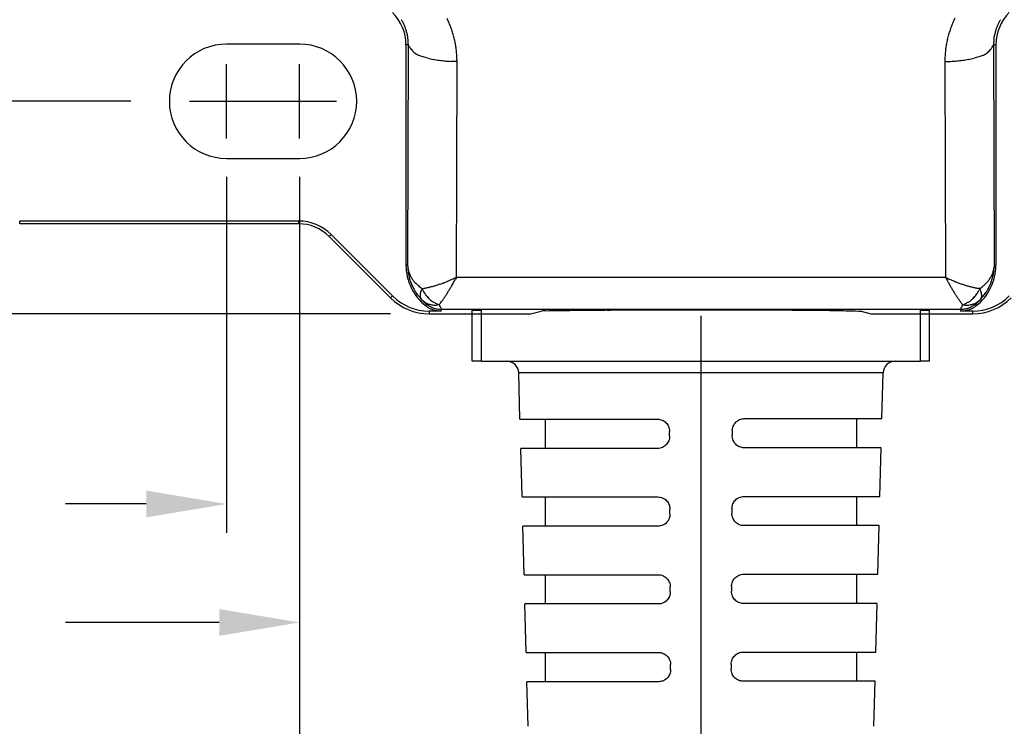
# Model space of a CAD drawing. Extents: x 85.3 to 97.4, y 23.1 to 30.4.
# Tile 4 of 11: x 87.6 to 89.2, y 24.5 to 25.6. Entities that reach past the tile are written whole.
import ezdxf

# ---------------------------------------------------------------- set-up
doc = ezdxf.new("R2010")
doc.units = 0
doc.header["$LTSCALE"] = 0.5
doc.header["$MEASUREMENT"] = 0
doc.layers.get('DEFPOINTS').update_dxf_attribs({"linetype": 'CONTINUOUS'})
doc.layers.add('BODY', color=1, linetype='CONTINUOUS')
doc.layers.add('DIM', color=254, linetype='CONTINUOUS')
doc.styles.get("Standard").update_dxf_attribs({"font": 'ROMANS.SHX'})
doc.dimstyles.new('TURCK-CATALOG01', dxfattribs={"dimtxt": 0.1, "dimasz": 0.13, "dimexe": 0.046875, "dimexo": 0.0625, "dimgap": 0.0625, "dimtad": 0, "dimtih": 1, "dimtoh": 1, "dimdec": 3, "dimzin": 4, "dimdsep": 46, "dimtxsty": 'STANDARD', "dimcen": 0.09, "dimadec": 0, "dimazin": 0, "dimtfac": 1, "dimtdec": 3, "dimtofl": 0, "dimtmove": 0, "dimatfit": 1, "dimfxl": 1, "dimtolj": 1, "dimtzin": 4, "dimarcsym": 0})

# ---------------------------------------------------------------- blocks, each defined once
blk = doc.blocks.new('*D2')
at = {"layer": 'DEFPOINTS', "color": 0}
for p in [(88.3892, 29.9961), (85.7265, 25.135), (88.271, 25.135)]:
    blk.add_point(p, dxfattribs=at)
at = {"layer": 'DIM', "color": 0, "lineweight": -2}
for p, q in [((88.3267, 29.9961), (85.6796, 29.9961)), ((85.7265, 29.8661), (85.7265, 27.8922)), ((85.7265, 25.265), (85.7265, 27.6148)), ((88.2085, 25.135), (85.6796, 25.135))]:
    blk.add_line(p, q, dxfattribs=at)
at = {"layer": 'DIM', "color": 0}
for points in [[(85.7048, 29.8661), (85.7482, 29.8661), (85.7265, 29.9961)], [(85.7048, 25.265), (85.7482, 25.265), (85.7265, 25.135)]]:
    blk.add_solid(points, dxfattribs=at)
at = {"layer": 'DIM', "color": 0, "insert": (85.7265, 27.7535), "char_height": 0.1, "attachment_point": 5}
blk.add_mtext('\\A1;4.861 [123.5]', dxfattribs=at)
blk = doc.blocks.new('*D3')
at = {"layer": 'DEFPOINTS', "color": 0}
for p in [(88.6509, 29.6916), (86.3834, 25.479), (87.8506, 25.479)]:
    blk.add_point(p, dxfattribs=at)
at = {"layer": 'DIM', "color": 0, "lineweight": -2}
for p, q in [((88.5884, 29.6916), (86.3365, 29.6916)), ((86.3834, 29.5616), (86.3834, 27.4781)), ((86.3834, 25.609), (86.3834, 27.2007)), ((87.7881, 25.479), (86.3365, 25.479))]:
    blk.add_line(p, q, dxfattribs=at)
at = {"layer": 'DIM', "color": 0}
for points in [[(86.3618, 29.5616), (86.4051, 29.5616), (86.3834, 29.6916)], [(86.3618, 25.609), (86.4051, 25.609), (86.3834, 25.479)]]:
    blk.add_solid(points, dxfattribs=at)
at = {"layer": 'DIM', "color": 0, "insert": (86.3834, 27.3394), "char_height": 0.1, "attachment_point": 5}
blk.add_mtext('\\A1;4.213 [107.0]', dxfattribs=at)
blk = doc.blocks.new('*D6')
at = {"layer": 'DEFPOINTS', "color": 0}
for p in [(87.9432, 25.419), (89.4786, 25.419), (89.4786, 24.8272)]:
    blk.add_point(p, dxfattribs=at)
at = {"layer": 'DIM', "color": 0, "lineweight": -2}
for p, q in [((87.9432, 25.3565), (87.9432, 24.7803)), ((89.4786, 25.3565), (89.4786, 24.7803)), ((87.8132, 24.8272), (87.6825, 24.8272)), ((89.6086, 24.8272), (89.7386, 24.8272))]:
    blk.add_line(p, q, dxfattribs=at)
at = {"layer": 'DIM', "color": 0}
for points in [[(87.8132, 24.8489), (87.8132, 24.8055), (87.9432, 24.8272)], [(89.6086, 24.8489), (89.6086, 24.8055), (89.4786, 24.8272)]]:
    blk.add_solid(points, dxfattribs=at)
at = {"layer": 'DIM', "color": 0, "insert": (87.1486, 24.8272), "char_height": 0.1, "attachment_point": 5}
blk.add_mtext('\\A1;1.535 [39.0]', dxfattribs=at)
blk = doc.blocks.new('*D7')
at = {"layer": 'DEFPOINTS', "color": 0}
for p in [(88.0613, 25.419), (89.3605, 25.419), (88.0613, 24.6354)]:
    blk.add_point(p, dxfattribs=at)
at = {"layer": 'DIM', "color": 0, "lineweight": -2}
for p, q in [((88.0613, 25.3565), (88.0613, 24.5885)), ((89.3605, 25.3565), (89.3605, 24.5885)), ((87.9313, 24.6354), (87.6825, 24.6354)), ((89.4905, 24.6354), (89.6205, 24.6354))]:
    blk.add_line(p, q, dxfattribs=at)
at = {"layer": 'DIM', "color": 0}
for points in [[(87.9313, 24.6571), (87.9313, 24.6137), (88.0613, 24.6354)], [(89.4905, 24.6571), (89.4905, 24.6137), (89.3605, 24.6354)]]:
    blk.add_solid(points, dxfattribs=at)
at = {"layer": 'DIM', "color": 0, "insert": (87.1486, 24.6354), "char_height": 0.1, "attachment_point": 5}
blk.add_mtext('\\A1;1.299 [33.0]', dxfattribs=at)
blk = doc.blocks.new('*D8')
at = {"layer": 'DEFPOINTS', "color": 0}
for p in [(88.0613, 25.389), (88.7109, 25.194), (88.7109, 24.3702)]:
    blk.add_point(p, dxfattribs=at)
at = {"layer": 'DIM', "color": 0, "lineweight": -2}
for p, q in [((88.0613, 25.3265), (88.0613, 24.3233)), ((88.7109, 25.1315), (88.7109, 24.3233)), ((87.9313, 24.3702), (87.6816, 24.3702)), ((88.8409, 24.3702), (88.9709, 24.3702))]:
    blk.add_line(p, q, dxfattribs=at)
at = {"layer": 'DIM', "color": 0}
for points in [[(87.9313, 24.3919), (87.9313, 24.3485), (88.0613, 24.3702)], [(88.8409, 24.3919), (88.8409, 24.3485), (88.7109, 24.3702)]]:
    blk.add_solid(points, dxfattribs=at)
at = {"layer": 'DIM', "color": 0, "insert": (87.1906, 24.3702), "char_height": 0.1, "attachment_point": 5}
blk.add_mtext('\\A1;.650 [16.5]', dxfattribs=at)

msp = doc.modelspace()

# ---------------------------------------------------------------- linework, layer by layer
at = {"layer": 'BODY'}
for p, q in [((88.0613, 25.5715), (87.9432, 25.5715)), ((88.2336, 25.5704), (88.2336, 25.2138)), ((88.2374, 25.5704), (88.2336, 25.5704)), ((88.2374, 25.5704), (88.2363, 25.2138)), ((89.1843, 25.5704), (89.1854, 25.2138)), ((89.1843, 25.5704), (89.1881, 25.5704)), ((89.1881, 25.5704), (89.1881, 25.2138)), ((88.3162, 25.5434), (88.3066, 25.5436)), ((88.3151, 25.194), (88.3162, 25.5434)), ((88.3162, 25.5434), (88.3161, 25.5474)), ((89.1056, 25.5434), (89.1151, 25.5436)), ((89.1056, 25.5434), (89.1067, 25.194)), ((87.9432, 25.3864), (88.0613, 25.3864)), ((88.0601, 25.2852), (87.6085, 25.2852)), ((87.6085, 25.2807), (87.6085, 25.2852)), ((88.0601, 25.2807), (87.6085, 25.2807)), ((88.0601, 25.2807), (88.0601, 25.2852)), ((88.1093, 25.2604), (88.1124, 25.2635)), ((88.2088, 25.1608), (88.1093, 25.2604)), ((88.212, 25.164), (88.1124, 25.2635)), ((88.2363, 25.2138), (88.2336, 25.2138)), ((88.2363, 25.2138), (88.2364, 25.2112)), ((88.2363, 25.2138), (88.2364, 25.2101)), ((89.1854, 25.2138), (89.1853, 25.2112)), ((89.1854, 25.2138), (89.1853, 25.2101)), ((89.1854, 25.2138), (89.1881, 25.2138)), ((88.3151, 25.194), (88.3136, 25.1913)), ((89.1067, 25.194), (88.3151, 25.194)), ((88.2594, 25.1758), (88.2619, 25.1762)), ((88.2594, 25.1758), (88.2609, 25.1729)), ((89.1623, 25.1758), (89.1599, 25.1762)), ((89.1623, 25.1758), (89.1609, 25.1729)), ((88.2088, 25.1608), (88.212, 25.164)), ((88.2587, 25.1582), (88.258, 25.1591)), ((88.2587, 25.1582), (88.2594, 25.1574)), ((89.1631, 25.1582), (89.1623, 25.1574)), ((89.1631, 25.1582), (89.1638, 25.1591)), ((88.266, 25.1478), (88.2677, 25.1465)), ((88.2662, 25.151), (88.2662, 25.1508)), ((88.2662, 25.151), (88.268, 25.1497)), ((88.2872, 25.1497), (88.2845, 25.1493)), ((88.2872, 25.1497), (88.2876, 25.1488)), ((89.1307, 25.1422), (88.291, 25.1422)), ((88.291, 25.1422), (88.291, 25.142)), ((89.1307, 25.1422), (89.1307, 25.1423)), ((89.1345, 25.1497), (89.1333, 25.1512)), ((89.1345, 25.1497), (89.1372, 25.1493)), ((89.1555, 25.151), (89.1538, 25.1497)), ((89.1558, 25.1478), (89.1541, 25.1465)), ((89.1555, 25.151), (89.1555, 25.1508)), ((88.271, 25.1395), (88.271, 25.135)), ((88.2901, 25.1395), (88.271, 25.1395)), ((88.271, 25.135), (88.4353, 25.135)), ((88.3408, 25.141), (88.3556, 25.141)), ((88.3408, 25.0583), (88.3408, 25.141)), ((88.3556, 25.0583), (88.3556, 25.141)), ((88.4353, 25.135), (88.4501, 25.1388)), ((88.4501, 25.1388), (88.4528, 25.1391)), ((88.9716, 25.1388), (88.9865, 25.135)), ((88.9865, 25.135), (89.1507, 25.135)), ((89.0661, 25.141), (89.081, 25.141)), ((89.0661, 25.0583), (89.0661, 25.141)), ((89.081, 25.0583), (89.081, 25.141)), ((89.1317, 25.1395), (89.1316, 25.1397)), ((89.1507, 25.1395), (89.1317, 25.1395)), ((89.1507, 25.135), (89.1507, 25.1395)), ((88.3556, 25.0583), (88.3408, 25.0583)), ((88.3556, 25.0583), (89.0661, 25.0583)), ((89.081, 25.0583), (89.0661, 25.0583)), ((89.0056, 25.0392), (88.4161, 25.0392)), ((88.4181, 24.9644), (88.4161, 25.0392)), ((89.0037, 24.9653), (89.0056, 25.0392)), ((88.4181, 24.9644), (88.6407, 24.9644)), ((88.4589, 24.9644), (88.4589, 24.9171)), ((88.781, 24.9653), (89.0037, 24.9653)), ((88.9628, 24.9653), (88.9628, 24.9181)), ((88.6602, 24.9368), (88.6601, 24.9447)), ((88.7616, 24.9456), (88.7616, 24.9378)), ((88.641, 24.9171), (88.4193, 24.9171)), ((88.4214, 24.8385), (88.4193, 24.9171)), ((89.0025, 24.9181), (88.7808, 24.9181)), ((89.0004, 24.8394), (89.0025, 24.9181)), ((88.7804, 24.8394), (89.0004, 24.8394)), ((88.9628, 24.8394), (88.9628, 24.7921)), ((88.4214, 24.8385), (88.6413, 24.8385)), ((88.4589, 24.8385), (88.4589, 24.7913)), ((88.6607, 24.8109), (88.6607, 24.8188)), ((88.7611, 24.8197), (88.761, 24.8118)), ((88.9992, 24.7921), (88.7802, 24.7921)), ((88.9971, 24.7134), (88.9992, 24.7921)), ((88.6416, 24.7913), (88.4226, 24.7913)), ((88.4247, 24.7127), (88.4226, 24.7913)), ((88.4247, 24.7127), (88.6419, 24.7127)), ((88.4589, 24.7127), (88.4589, 24.6654)), ((88.7799, 24.7134), (88.9971, 24.7134)), ((88.9628, 24.7134), (88.9628, 24.6662)), ((88.6613, 24.6851), (88.6613, 24.693)), ((88.7605, 24.6937), (88.7605, 24.6859)), ((88.6422, 24.6654), (88.4259, 24.6654)), ((88.4279, 24.5868), (88.4259, 24.6654)), ((88.9959, 24.6662), (88.7796, 24.6662)), ((88.9938, 24.5875), (88.9959, 24.6662)), ((88.4279, 24.5868), (88.6424, 24.5868)), ((88.4589, 24.5868), (88.4589, 24.5395)), ((88.7793, 24.5875), (88.9938, 24.5875)), ((88.9628, 24.5875), (88.9628, 24.5403)), ((88.6619, 24.5592), (88.6618, 24.5671)), ((88.7599, 24.5678), (88.7599, 24.5599)), ((88.6427, 24.5395), (88.4292, 24.5395)), ((88.4311, 24.4673), (88.4292, 24.5395)), ((88.9926, 24.5403), (88.779, 24.5403)), ((88.9907, 24.4673), (88.9926, 24.5403))]:
    msp.add_line(p, q, dxfattribs=at)
for centre, radius, start, end in [((88.1597, 25.5704), 0.0739, 0.0001, 45.0001), ((89.2621, 25.5704), 0.0739, 135, 180), ((88.1594, 25.5707), 0.0781, 29.1658, 31.1488), ((88.1592, 25.5705), 0.0784, 27.2356, 29.2079), ((88.1587, 25.5704), 0.0788, 25.2322, 27.1898), ((88.1579, 25.5431), 0.1585, 24.7995, 26.26), ((88.1619, 25.5447), 0.1542, 23.3882, 24.8936), ((88.1596, 25.5439), 0.1566, 21.871, 23.3494), ((89.2626, 25.5437), 0.1571, 156.6659, 158.1391), ((89.263, 25.5434), 0.1575, 155.1546, 156.6252), ((89.2632, 25.5434), 0.1578, 153.7073, 155.177), ((89.263, 25.5704), 0.0788, 152.8103, 154.7678), ((89.2626, 25.5705), 0.0784, 150.7921, 152.7644), ((89.2624, 25.5707), 0.0781, 148.8512, 150.8341), ((88.1593, 25.5707), 0.0782, 23.261, 25.2335), ((88.1607, 25.5713), 0.0767, 21.1979, 23.2084), ((88.1592, 25.5706), 0.0783, 19.3543, 21.3128), ((88.1549, 25.5691), 0.0828, 17.4841, 19.3213), ((88.1609, 25.5714), 0.0764, 15.2044, 17.2236), ((88.1709, 25.5742), 0.066, 12.7396, 15.1281), ((88.1562, 25.5695), 0.0814, 11.8263, 13.6449), ((88.1587, 25.5435), 0.1575, 20.4063, 21.8728), ((88.1595, 25.5439), 0.1567, 18.8964, 20.3694), ((88.1597, 25.5439), 0.1565, 17.4474, 18.9211), ((88.159, 25.5438), 0.1572, 15.9394, 17.4054), ((89.2591, 25.545), 0.1533, 162.607, 164.1125), ((89.2616, 25.5441), 0.156, 161.0859, 162.565), ((89.2629, 25.5436), 0.1574, 159.6213, 161.0873), ((89.2625, 25.5437), 0.157, 158.114, 159.5857), ((89.2656, 25.5695), 0.0814, 166.3508, 168.1694), ((89.2508, 25.5742), 0.066, 164.8719, 167.2604), ((89.2608, 25.5714), 0.0764, 162.7764, 164.7956), ((89.2668, 25.5691), 0.0828, 160.6787, 162.5159), ((89.2625, 25.5706), 0.0783, 158.6872, 160.6457), ((89.2611, 25.5713), 0.0767, 156.7955, 158.8059), ((89.2624, 25.5707), 0.0782, 154.7627, 156.7352), ((88.0308, 25.5428), 0.2097, 11.309, 11.9482), ((88.1696, 25.5734), 0.0676, 6.4439, 8.9801), ((88.1769, 25.574), 0.0603, 2.2263, 6.5974), ((88.0763, 25.5652), 0.1612, 1.8314, 3.9741), ((88.1587, 25.5437), 0.1575, 14.4969, 15.9587), ((88.1586, 25.5437), 0.1576, 12.9943, 14.4541), ((88.1585, 25.5437), 0.1577, 11.5561, 13.0143), ((88.1584, 25.5438), 0.1578, 10.0605, 11.5168), ((89.2394, 25.5489), 0.1333, 168.6092, 170.3868), ((89.2605, 25.5445), 0.1548, 167.0552, 168.5515), ((89.2729, 25.5411), 0.1677, 165.4938, 166.8553), ((89.2628, 25.5436), 0.1573, 164.0148, 165.476), ((89.3455, 25.5652), 0.1612, 176.0259, 178.1685), ((89.2449, 25.574), 0.0603, 173.4003, 177.7711), ((89.2521, 25.5734), 0.0676, 171.02, 173.556), ((89.391, 25.5428), 0.2097, 168.0565, 168.6957), ((87.9432, 25.479), 0.0925, 90, 270), ((88.0613, 25.479), 0.0925, 270, 90), ((88.2703, 25.5862), 0.0365, 205.6623, 219.7268), ((88.2659, 25.5804), 0.0294, 216.6164, 231.8792), ((88.285, 25.6157), 0.0694, 237.4393, 243.2096), ((88.1584, 25.5437), 0.1578, 8.6286, 10.0842), ((88.1585, 25.5438), 0.1577, 7.1328, 8.5883), ((88.1586, 25.5438), 0.1576, 5.7015, 7.1575), ((88.1588, 25.5439), 0.1573, 4.2049, 5.6626), ((89.2272, 25.5488), 0.1213, 174.9705, 178.2419), ((89.2418, 25.5478), 0.1359, 173.1917, 175.0889), ((89.5315, 25.5), 0.4295, 170.9734, 171.442), ((89.27, 25.5418), 0.1646, 169.7086, 171.0602), ((89.1367, 25.6157), 0.0694, 296.7904, 302.5607), ((89.1559, 25.5804), 0.0294, 308.1208, 323.3836), ((89.1515, 25.5862), 0.0365, 320.2742, 334.3388), ((88.325, 25.749), 0.2078, 249.9503, 251.9761), ((88.3027, 25.6826), 0.1377, 252.2431, 255.7591), ((88.3069, 25.6903), 0.1463, 254.9144, 258.5344), ((88.3169, 25.7533), 0.21, 259.2816, 261.9137), ((88.3175, 25.7724), 0.229, 262.4306, 264.8691), ((88.3154, 25.7466), 0.2032, 264.8028, 267.5141), ((88.1591, 25.5438), 0.1571, 2.7702, 4.2295), ((88.1589, 25.5439), 0.1573, 1.2765, 2.7338), ((89.43, 25.5352), 0.3246, 176.9363, 178.5383), ((89.1063, 25.7466), 0.2032, 272.4859, 275.1972), ((89.1042, 25.7724), 0.229, 275.1308, 277.5693), ((89.1049, 25.7533), 0.21, 278.0863, 280.7184), ((89.1148, 25.6903), 0.1463, 281.4659, 285.0859), ((89.119, 25.6826), 0.1377, 284.2409, 287.7569), ((89.0967, 25.749), 0.2078, 288.0234, 290.0492), ((88.0601, 25.2112), 0.0739, 45.0001, 90.0001), ((88.0601, 25.2112), 0.0695, 45, 90), ((88.3172, 25.2138), 0.0836, 179.9999, 232.1887), ((88.2733, 25.2141), 0.037, 184.5039, 188.4601), ((88.317, 25.214), 0.0807, 182.7864, 185.4293), ((88.2743, 25.2143), 0.038, 188.5029, 192.3909), ((88.3182, 25.2142), 0.0819, 185.4807, 188.0928), ((88.275, 25.2144), 0.0387, 192.3399, 196.2022), ((89.1046, 25.2138), 0.0836, 307.8113, 0.0001), ((89.1467, 25.2144), 0.0387, 343.7978, 347.6602), ((89.1475, 25.2143), 0.038, 347.6091, 351.4972), ((89.1035, 25.2142), 0.0819, 351.9072, 354.5193), ((89.1484, 25.2141), 0.037, 351.5399, 355.4962), ((89.1047, 25.214), 0.0807, 354.5707, 357.2136), ((88.3182, 25.2142), 0.0819, 188.0923, 190.7167), ((88.3164, 25.214), 0.0801, 190.8087, 193.5033), ((88.2752, 25.2145), 0.0389, 196.2632, 200.1652), ((88.3185, 25.2142), 0.0822, 193.3376, 195.9626), ((88.2775, 25.2151), 0.0413, 199.8473, 203.5679), ((88.324, 25.2159), 0.0879, 196.0114, 198.4615), ((88.2816, 25.2169), 0.0458, 203.5491, 206.9422), ((88.2797, 25.2163), 0.0438, 207.376, 211.054), ((88.2758, 25.214), 0.0393, 211.0901, 215.396), ((88.287, 25.22), 0.0519, 213.6431, 216.7536), ((88.2172, 25.393), 0.2216, 292.869, 294.3017), ((88.0619, 25.7519), 0.6127, 293.7261, 294.4085), ((87.8376, 25.4489), 0.5413, 331.2575, 331.583), ((90.0309, 25.6946), 1.0511, 208.4422, 208.8217), ((89.3597, 25.7516), 0.6123, 245.59, 246.2728), ((89.2045, 25.3929), 0.2215, 245.6963, 247.1298), ((89.1348, 25.22), 0.0519, 323.2464, 326.3569), ((89.1459, 25.214), 0.0393, 324.604, 328.9099), ((89.142, 25.2163), 0.0438, 328.9495, 332.6276), ((89.1401, 25.2169), 0.0458, 333.0578, 336.4509), ((89.0978, 25.2159), 0.0879, 341.5385, 343.9887), ((89.1443, 25.2151), 0.0413, 336.4282, 340.1488), ((89.1033, 25.2142), 0.0822, 344.0373, 346.6624), ((89.1466, 25.2145), 0.0389, 339.8388, 343.7409), ((89.1053, 25.214), 0.0801, 346.4966, 349.1913), ((89.1036, 25.2142), 0.0819, 349.2833, 351.9078), ((88.3167, 25.2141), 0.0805, 198.8702, 201.6002), ((88.3053, 25.2097), 0.0683, 201.7411, 205.0519), ((88.3219, 25.2153), 0.0856, 203.7314, 206.2215), ((88.4726, 25.2888), 0.2533, 206.0692, 206.8342), ((88.3726, 25.2831), 0.1582, 216.5108, 217.4471), ((88.3066, 25.2095), 0.0695, 210.3126, 213.9251), ((88.2816, 25.2174), 0.0462, 221.3476, 225.6762), ((88.2819, 25.2169), 0.046, 225.0545, 232.0758), ((88.3439, 25.285), 0.138, 229.1513, 232.2865), ((88.3217, 25.1507), 0.0672, 157.9862, 161.7525), ((88.2467, 25.2745), 0.0995, 278.7987, 280.2563), ((88.2455, 25.2812), 0.1062, 280.2198, 281.6229), ((88.2437, 25.2914), 0.1166, 281.4981, 282.8078), ((88.2406, 25.3055), 0.1311, 282.7332, 283.9254), ((88.2375, 25.3193), 0.1452, 283.8177, 284.9155), ((88.2339, 25.3333), 0.1597, 284.8691, 285.8861), ((88.2305, 25.3459), 0.1727, 285.8152, 286.7725), ((88.2271, 25.3577), 0.185, 286.7385, 287.6478), ((88.2218, 25.3754), 0.2035, 287.5507, 288.3846), ((88.2133, 25.4014), 0.2308, 288.3573, 289.0968), ((88.2146, 25.3968), 0.2261, 289.1643, 289.9408), ((88.2216, 25.3775), 0.2055, 289.9403, 290.8248), ((88.2029, 25.431), 0.2622, 290.4854, 291.1408), ((88.0589, 25.805), 0.663, 291.0939, 291.3296), ((88.2126, 25.403), 0.2326, 292.0867, 292.9627), ((87.9602, 25.3797), 0.4004, 328.9789, 329.382), ((87.9354, 25.3942), 0.4292, 329.401, 329.7833), ((87.9162, 25.4052), 0.4513, 329.8046, 330.1743), ((87.8951, 25.4172), 0.4756, 330.1878, 330.5439), ((87.8711, 25.4305), 0.5031, 330.5624, 330.904), ((87.8521, 25.441), 0.5247, 330.914, 331.2458), ((89.4354, 25.3645), 0.3702, 208.4879, 209.3023), ((89.4392, 25.3662), 0.3744, 209.2413, 209.7526), ((90.0175, 25.7057), 1.045, 210.1797, 210.3184), ((89.4672, 25.3836), 0.4073, 210.2854, 210.6746), ((89.3858, 25.334), 0.312, 210.4698, 211.0049), ((89.2091, 25.4029), 0.2325, 247.0359, 247.9122), ((89.3629, 25.8051), 0.663, 248.6704, 248.9061), ((89.2188, 25.4309), 0.2621, 248.8591, 249.5146), ((89.2001, 25.3774), 0.2055, 249.1739, 250.0585), ((89.2071, 25.3968), 0.2261, 250.0592, 250.8357), ((89.2084, 25.4014), 0.2308, 250.9032, 251.6427), ((89.1999, 25.3754), 0.2035, 251.6166, 252.4504), ((89.1946, 25.3577), 0.185, 252.3522, 253.2615), ((89.1912, 25.3459), 0.1727, 253.2264, 254.1837), ((89.1879, 25.3334), 0.1597, 254.115, 255.1319), ((89.1842, 25.3193), 0.1452, 255.0845, 256.1823), ((89.1811, 25.3055), 0.1311, 256.0737, 257.2658), ((89.1781, 25.2914), 0.1166, 257.1931, 258.5028), ((89.1762, 25.2812), 0.1062, 258.3763, 259.7793), ((89.1751, 25.2745), 0.0995, 259.7437, 261.2013), ((89.0779, 25.285), 0.138, 307.7135, 310.8487), ((89.1, 25.1507), 0.0672, 18.2474, 22.0138), ((89.1399, 25.2169), 0.046, 307.9242, 314.9456), ((89.1401, 25.2174), 0.0462, 314.3238, 318.6525), ((89.1152, 25.2095), 0.0696, 326.0727, 329.6853), ((89.0492, 25.2831), 0.1582, 322.5495, 323.4857), ((88.9492, 25.2887), 0.2533, 333.1688, 333.9338), ((89.0999, 25.2153), 0.0856, 333.7785, 336.2687), ((89.1164, 25.2097), 0.0683, 334.9481, 338.2589), ((89.105, 25.2141), 0.0805, 338.3998, 341.1298), ((88.271, 25.2231), 0.088, 225, 270), ((88.271, 25.2231), 0.0836, 225, 270), ((88.3004, 25.205), 0.0619, 213.6827, 220.0176), ((88.3886, 25.2691), 0.1708, 217.4492, 220.4812), ((88.2929, 25.1647), 0.0364, 176.8751, 179.0061), ((88.2704, 25.165), 0.0139, 178.3395, 184.223), ((88.2661, 25.1641), 0.00954, 180.7586, 189.4408), ((88.2726, 25.1645), 0.0162, 165.3173, 172.15), ((88.2659, 25.1639), 0.00936, 188.9144, 196.951), ((88.2766, 25.1641), 0.0202, 157.8208, 167.013), ((88.2652, 25.1638), 0.00863, 197.2428, 205.2958), ((88.2639, 25.1631), 0.00716, 204.6771, 213.9685), ((88.2962, 25.202), 0.0577, 229.3916, 234.9157), ((88.3054, 25.1963), 0.0503, 207.714, 211.5348), ((88.3113, 25.1997), 0.0571, 211.4265, 214.8414), ((88.3091, 25.1988), 0.0548, 215.3208, 218.9528), ((88.3016, 25.193), 0.0453, 219.2945, 223.7637), ((88.308, 25.1973), 0.0529, 222.236, 225.8559), ((88.3494, 25.2395), 0.112, 225.7094, 227.2648), ((88.1587, 25.2535), 0.1652, 323.935, 324.8176), ((87.655, 25.5919), 0.772, 325.8262, 325.9846), ((88.0857, 25.3014), 0.2524, 325.9676, 326.5111), ((88.1128, 25.2846), 0.2206, 326.2531, 326.9252), ((88.0508, 25.3246), 0.2945, 326.9998, 327.5074), ((88.0007, 25.3556), 0.3534, 327.6231, 328.0506), ((88.0017, 25.3548), 0.3521, 328.0792, 328.5196), ((87.9894, 25.3624), 0.3665, 328.5124, 328.945), ((89.4045, 25.3452), 0.3338, 210.9951, 211.4736), ((89.4027, 25.3443), 0.3318, 211.5069, 211.9706), ((89.3628, 25.3193), 0.2847, 211.9473, 212.4799), ((89.3345, 25.3008), 0.2509, 212.4003, 212.994), ((89.3141, 25.2874), 0.2265, 212.9619, 213.6014), ((89.2936, 25.2736), 0.2018, 213.5403, 214.2374), ((89.2726, 25.2591), 0.1763, 214.182, 214.9552), ((89.253, 25.2451), 0.1521, 214.8628, 215.7293), ((89.0723, 25.2395), 0.112, 312.7326, 314.2881), ((89.1137, 25.1973), 0.0529, 314.1441, 317.764), ((89.1507, 25.2231), 0.0836, 270, 315), ((89.1507, 25.2231), 0.088, 270, 315), ((89.1202, 25.193), 0.0453, 316.2387, 320.7079), ((89.1126, 25.1988), 0.0548, 321.0472, 324.6792), ((89.1105, 25.1997), 0.0571, 325.1586, 328.5736), ((89.1256, 25.202), 0.0577, 305.0842, 310.6084), ((89.1163, 25.1963), 0.0503, 328.4652, 332.2861), ((89.0332, 25.2691), 0.1708, 319.5187, 322.5508), ((89.1451, 25.1641), 0.0202, 12.9869, 22.1793), ((89.1578, 25.1631), 0.00716, 326.0315, 335.3229), ((89.1565, 25.1638), 0.00863, 334.7041, 342.7573), ((89.1491, 25.1645), 0.0162, 7.8499, 14.6828), ((89.1558, 25.1639), 0.00936, 343.0489, 351.0856), ((89.1557, 25.1641), 0.00954, 350.5591, 359.2415), ((89.1289, 25.1647), 0.0364, 0.9938, 3.1249), ((89.1513, 25.165), 0.0139, 355.7769, 1.6605), ((89.1213, 25.205), 0.0619, 319.9824, 326.3174), ((88.336, 25.231), 0.1062, 223.8871, 224.4677), ((88.3216, 25.2171), 0.0862, 224.558, 225.2398), ((88.3167, 25.212), 0.0791, 225.2045, 225.9096), ((88.3202, 25.2155), 0.0841, 225.848, 226.4711), ((88.3203, 25.2156), 0.0842, 226.4352, 227.017), ((88.319, 25.2141), 0.0822, 227.0004, 227.5501), ((88.2775, 25.1725), 0.0229, 230.7378, 241.4244), ((88.3168, 25.2117), 0.079, 227.5012, 228.0268), ((88.318, 25.2129), 0.0807, 227.9867, 228.4514), ((88.3144, 25.2088), 0.0752, 228.4456, 228.8836), ((88.3065, 25.1997), 0.0632, 228.8538, 229.2941), ((88.316, 25.2101), 0.0773, 228.9864, 229.306), ((88.1908, 25.0659), 0.1137, 48.649, 48.8538), ((88.2322, 25.113), 0.051, 48.206, 48.631), ((87.2668, 25.2312), 1.0026, 355.2841, 355.2942), ((87.9275, 25.1769), 0.3397, 355.2172, 355.2555), ((87.9586, 25.1743), 0.3085, 355.153, 355.2179), ((87.4444, 25.2176), 0.8245, 355.1447, 355.1765), ((87.9002, 25.1791), 0.3671, 355.4541, 355.486), ((87.8888, 25.1803), 0.3786, 355.3775, 355.4083), ((87.8632, 25.182), 0.4043, 355.4029, 355.4315), ((87.8912, 25.1798), 0.3761, 355.3578, 355.389), ((87.9398, 25.1761), 0.3274, 355.2896, 355.3263), ((87.8635, 25.1819), 0.4039, 355.332, 355.3599), ((87.8944, 25.1797), 0.3729, 355.5222, 355.5537), ((87.895, 25.1795), 0.3723, 355.5137, 355.5451), ((87.8972, 25.1795), 0.3701, 355.4586, 355.4903), ((88.2796, 25.1763), 0.0272, 241.3893, 247.3833), ((88.2895, 25.178), 0.0383, 235.2132, 238.4193), ((88.2904, 25.1807), 0.0383, 234.0478, 237.3628), ((88.2915, 25.2235), 0.0757, 252.8394, 254.5934), ((88.2916, 25.1813), 0.0423, 238.3836, 241.297), ((88.2926, 25.184), 0.0422, 237.3277, 240.3387), ((88.2902, 25.1793), 0.0398, 241.716, 244.8729), ((88.2806, 25.1834), 0.0341, 254.4023, 258.6921), ((88.2911, 25.182), 0.0398, 240.7712, 244.031), ((88.2875, 25.1739), 0.0338, 245.0584, 248.8652), ((88.2993, 25.1901), 0.0419, 231.8019, 236.7999), ((88.2884, 25.1767), 0.0338, 244.2227, 248.1555), ((88.2806, 25.1785), 0.0293, 256.8435, 262.1445), ((88.2912, 25.1805), 0.0412, 247.4572, 250.4043), ((88.2921, 25.1831), 0.0412, 246.705, 249.7534), ((88.2945, 25.1831), 0.0334, 237.0453, 246.163), ((88.2812, 25.1853), 0.0362, 262.586, 266.8349), ((88.3124, 25.2373), 0.099, 249.5822, 250.7357), ((88.2809, 25.1886), 0.0394, 267.4976, 271.3666), ((88.289, 25.177), 0.0345, 254.4888, 258.6873), ((88.3168, 25.2218), 0.078, 242.7178, 247.7226), ((88.281, 25.1857), 0.0366, 271.3871, 275.57), ((88.2883, 25.1732), 0.0306, 258.4703, 265.6853), ((88.2961, 25.2225), 0.0805, 262.8227, 266.4129), ((88.0905, 25.3058), 0.2512, 321.5584, 322.6156), ((88.3943, 25.1994), 0.1181, 205.3798, 205.8082), ((88.3723, 25.1889), 0.0937, 205.8809, 206.3921), ((88.3641, 25.1848), 0.0846, 206.3684, 206.9025), ((88.3687, 25.1871), 0.0896, 206.864, 207.3347), ((88.3684, 25.1869), 0.0893, 207.2965, 207.7354), ((88.3662, 25.1857), 0.0868, 207.7227, 208.1372), ((88.3647, 25.1848), 0.0851, 208.0849, 208.4714), ((88.3734, 25.1894), 0.0949, 208.4109, 208.7229), ((88.2015, 25.2227), 0.1125, 321.9254, 323.7884), ((88.3675, 25.1862), 0.0882, 208.7382, 209.032), ((88.3449, 25.1737), 0.0623, 209.0408, 209.3907), ((88.4331, 25.2215), 0.1627, 208.8108, 208.9303), ((88.2691, 25.1311), 0.0246, 27.5089, 28.2639), ((88.2767, 25.1351), 0.016, 26.2805, 27.3768), ((88.5503, 25.0504), 0.2751, 160.5308, 160.5681), ((89.2341, 25.2312), 0.1287, 215.6364, 216.6214), ((89.1257, 25.2225), 0.0805, 273.5871, 277.1773), ((89.1311, 25.1421), 0.000404, 145.0731, 162.4582), ((88.604, 24.9561), 0.5586, 19.4146, 19.4563), ((89.2199, 25.2203), 0.1108, 216.4972, 217.5953), ((89.1338, 25.1409), 0.00334, 150.0798, 153.4055), ((89.1423, 25.1364), 0.0129, 150.4837, 151.6416), ((89.1855, 25.1127), 0.0622, 150.7934, 151.0974), ((89.7424, 24.8038), 0.6991, 150.9322, 150.9642), ((88.7719, 25.3423), 0.4108, 331.0487, 331.1112), ((89.0208, 25.2044), 0.1263, 331.3231, 331.5596), ((89.0657, 25.18), 0.0752, 331.6386, 332.0974), ((89.2095, 25.2122), 0.0976, 217.5164, 218.7054), ((89.0226, 25.2034), 0.1242, 331.8178, 332.0947), ((89.4543, 24.9747), 0.3643, 151.9881, 152.078), ((89.0662, 25.1799), 0.0747, 332.8242, 333.4751), ((89.071, 25.1777), 0.0694, 333.3793, 334.5758), ((88.926, 25.2489), 0.231, 334.0498, 334.5424), ((89.105, 25.2218), 0.078, 292.2774, 297.2822), ((89.1334, 25.1732), 0.0306, 274.3147, 281.5298), ((89.1408, 25.1857), 0.0366, 264.43, 268.6128), ((89.1328, 25.177), 0.0345, 281.3083, 285.5069), ((89.1408, 25.1886), 0.0394, 268.6334, 272.5024), ((89.1272, 25.1831), 0.0334, 293.837, 302.9547), ((89.1093, 25.2373), 0.099, 289.2696, 290.4231), ((89.1405, 25.1853), 0.0362, 273.1651, 277.414), ((89.1296, 25.1831), 0.0412, 290.2466, 293.295), ((89.1306, 25.1805), 0.0412, 289.5957, 292.5428), ((89.1412, 25.1785), 0.0293, 277.8555, 283.1565), ((89.1224, 25.1901), 0.0419, 303.2, 308.1982), ((89.1333, 25.1767), 0.0338, 291.8445, 295.7773), ((89.1342, 25.1739), 0.0338, 291.1348, 294.9416), ((89.1412, 25.1834), 0.0341, 281.3069, 285.5967), ((89.1306, 25.182), 0.0398, 295.969, 299.2288), ((89.1316, 25.1793), 0.0398, 295.1271, 298.284), ((89.1291, 25.184), 0.0422, 299.6613, 302.6723), ((89.1302, 25.2235), 0.0757, 285.4079, 287.1619), ((89.1301, 25.1813), 0.0423, 298.703, 301.6164), ((89.1313, 25.1807), 0.0383, 302.6372, 305.9522), ((89.1322, 25.178), 0.0383, 301.5807, 304.7868), ((89.1421, 25.1763), 0.0272, 292.615, 298.609), ((89.1442, 25.1725), 0.0229, 298.5771, 309.2638), ((89.1896, 25.1129), 0.0512, 131.3699, 131.7932), ((89.5376, 25.1805), 0.3832, 184.4467, 184.4773), ((89.5369, 25.1807), 0.3826, 184.5102, 184.5409), ((89.5348, 25.1799), 0.3803, 184.4552, 184.486), ((89.5319, 25.1803), 0.3775, 184.5694, 184.6004), ((89.5437, 25.1808), 0.3893, 184.5368, 184.5668), ((89.5701, 25.1829), 0.4158, 184.5689, 184.5967), ((89.5414, 25.1811), 0.3871, 184.6662, 184.6966), ((89.4916, 25.1765), 0.3371, 184.6206, 184.6562), ((89.5702, 25.1832), 0.4159, 184.6977, 184.7248), ((90.1829, 25.2335), 1.0307, 184.7059, 184.7158), ((89.5046, 25.1778), 0.3501, 184.745, 184.7823), ((89.4727, 25.1751), 0.3181, 184.7831, 184.846), ((89.2314, 25.0654), 0.1144, 131.1468, 131.3504), ((90.003, 25.2194), 0.8502, 184.7994, 184.8303), ((89.1058, 25.2101), 0.0772, 310.6938, 311.0138), ((89.1152, 25.1998), 0.0632, 310.6907, 311.1311), ((89.1074, 25.2087), 0.0752, 311.1293, 311.5675), ((89.1037, 25.2129), 0.0807, 311.5485, 312.0134), ((89.1049, 25.2117), 0.079, 311.9731, 312.4988), ((89.1028, 25.2141), 0.0822, 312.4498, 312.9996), ((89.1015, 25.2156), 0.0842, 312.983, 313.5648), ((89.1016, 25.2156), 0.0841, 313.5203, 314.1436), ((89.1051, 25.212), 0.0791, 314.0985, 314.8036), ((89.1001, 25.2171), 0.0862, 314.7601, 315.442), ((89.0858, 25.231), 0.1062, 315.5322, 316.1129), ((88.311, 25.2354), 0.0996, 250.2335, 251.3422), ((88.2881, 25.1742), 0.0344, 254.9845, 259.0492), ((88.2875, 25.1705), 0.0306, 258.8411, 265.827), ((88.295, 25.2199), 0.0805, 263.0477, 266.52), ((88.8766, 24.9378), 0.6202, 160.9829, 161.0203), ((88.5089, 25.0647), 0.2313, 160.9503, 161.027), ((88.5305, 25.0572), 0.2541, 160.8859, 160.9312), ((88.5762, 25.0413), 0.3025, 160.8286, 160.8615), ((89.0072, 24.8923), 0.7586, 160.898, 160.9098), ((88.5213, 25.0605), 0.2443, 160.7893, 160.8326), ((88.575, 25.0416), 0.3012, 160.6841, 160.7178), ((88.5554, 25.0485), 0.2805, 160.7358, 160.7726), ((88.5483, 25.051), 0.273, 160.6318, 160.6695), ((88.5568, 25.0481), 0.2819, 160.6888, 160.7251), ((88.5501, 25.0505), 0.2748, 160.6111, 160.6485), ((88.551, 25.0502), 0.2758, 160.5903, 160.6275), ((88.4579, 25.1206), 0.0192, 78.7456, 105.554), ((88.4815, 24.5806), 0.5592, 90.4532, 92.0323), ((88.5221, 22.8202), 2.32, 90.5792, 91.1134), ((88.5649, 20.0491), 5.0914, 90.4321, 90.7457), ((88.6127, 15.7279), 9.4129, 90.32458, 90.52434), ((88.6539, 10.418), 14.7229, 90.22538, 90.36775), ((88.6854, 5.0043), 20.1367, 90.14559, 90.25464), ((88.7014, 0.6437), 24.4974, 90.06735, 90.15713), ((88.7096, -1.7227), 26.8637, 89.9973, 90.07883), ((88.7118, -6.3459), 31.4869, 89.93218, 90.00167), ((88.7076, -4.5301), 29.6711, 89.84577, 89.91995), ((88.7205, 2.1127), 23.0284, 89.73764, 89.83342), ((88.7241, 0.7359), 24.4051, 89.67541, 89.76091), ((88.6567, -9.9063), 35.0475, 89.61118, 89.66372), ((88.7854, 14.3401), 10.8008, 89.26957, 89.42099), ((88.8657, 21.9016), 3.2389, 88.5308, 88.9855), ((88.8926, 23.1209), 2.0194, 87.7575, 88.406), ((88.934, 25.0722), 0.2088, 19.4035, 19.4887), ((88.9077, 25.063), 0.2366, 19.3318, 19.3805), ((88.3663, 24.8738), 0.8101, 19.2709, 19.282), ((88.8543, 25.0445), 0.2932, 19.2209, 19.2548), ((88.9074, 25.0628), 0.237, 19.2245, 19.2691), ((88.8667, 25.0487), 0.2801, 19.1683, 19.2052), ((88.8404, 25.0395), 0.308, 19.1416, 19.1747), ((88.8571, 25.0453), 0.2903, 19.1173, 19.1525), ((88.8616, 25.0471), 0.2855, 19.0343, 19.0703), ((88.8529, 25.0437), 0.2948, 19.0761, 19.1109), ((88.8495, 25.0426), 0.2983, 19.0167, 19.051), ((88.8532, 25.0441), 0.2944, 18.9568, 18.9915), ((89.1268, 25.2199), 0.0805, 273.48, 276.9524), ((89.1343, 25.1705), 0.0306, 274.173, 281.159), ((89.1337, 25.1742), 0.0344, 280.9508, 285.0156), ((89.1107, 25.2354), 0.0996, 288.6578, 289.7665), ((88.3964, 25.0387), 0.0197, 1.5, 90), ((89.0253, 25.0387), 0.0197, 90, 178.5)]:
    msp.add_arc(centre, radius, start, end, dxfattribs=at)
for points, knots in [([(88.6407, 24.9644), (88.6432, 24.9644), (88.6457, 24.9639), (88.6503, 24.962), (88.6525, 24.9605), (88.6561, 24.957), (88.6575, 24.9548), (88.659, 24.9512), (88.6594, 24.95), (88.66, 24.9474), (88.6601, 24.946), (88.6601, 24.9447)], [0, 0, 0, 0, 0.1957516, 0.1957516, 0.3909523, 0.3909523, 0.5861849, 0.5861849, 0.6876445, 0.6876445, 0.7891031, 0.7891031, 0.7891031, 0.7891031]), ([(88.7616, 24.9456), (88.7616, 24.9482), (88.7622, 24.9507), (88.7641, 24.9555), (88.7655, 24.9576), (88.7691, 24.9613), (88.7712, 24.9627), (88.7747, 24.9643), (88.7759, 24.9647), (88.7784, 24.9652), (88.7797, 24.9653), (88.781, 24.9653)], [0, 0, 0, 0, 0.1953593, 0.1953593, 0.3906699, 0.3906699, 0.5857378, 0.5857378, 0.6869173, 0.6869173, 0.7881845, 0.7881845, 0.7881845, 0.7881845]), ([(88.6602, 24.9368), (88.6602, 24.9342), (88.6597, 24.9317), (88.6578, 24.927), (88.6564, 24.9248), (88.6529, 24.9212), (88.6508, 24.9197), (88.6473, 24.9182), (88.6461, 24.9178), (88.6436, 24.9173), (88.6423, 24.9171), (88.641, 24.9171)], [0, 0, 0, 0, 0.1953381, 0.1953381, 0.3906447, 0.3906447, 0.5857605, 0.5857605, 0.6861328, 0.6861328, 0.7865882, 0.7865882, 0.7865882, 0.7865882]), ([(88.7808, 24.9181), (88.7783, 24.9181), (88.7758, 24.9186), (88.7712, 24.9205), (88.7691, 24.922), (88.7655, 24.9256), (88.7641, 24.9277), (88.7626, 24.9313), (88.7622, 24.9325), (88.7617, 24.9351), (88.7616, 24.9364), (88.7616, 24.9378)], [0, 0, 0, 0, 0.1958144, 0.1958144, 0.3911023, 0.3911023, 0.5863926, 0.5863926, 0.6869725, 0.6869725, 0.7875515, 0.7875515, 0.7875515, 0.7875515]), ([(88.7611, 24.8197), (88.7611, 24.8223), (88.7616, 24.8248), (88.7635, 24.8295), (88.7649, 24.8317), (88.7685, 24.8353), (88.7706, 24.8368), (88.7741, 24.8383), (88.7753, 24.8387), (88.7779, 24.8392), (88.7791, 24.8394), (88.7804, 24.8394)], [0, 0, 0, 0, 0.1953594, 0.1953594, 0.3906694, 0.3906694, 0.5857331, 0.5857331, 0.6869204, 0.6869204, 0.7881974, 0.7881974, 0.7881974, 0.7881974]), ([(88.6413, 24.8385), (88.6438, 24.8385), (88.6463, 24.838), (88.6509, 24.8361), (88.653, 24.8347), (88.6566, 24.8311), (88.6581, 24.8289), (88.6596, 24.8254), (88.66, 24.8241), (88.6605, 24.8215), (88.6607, 24.8202), (88.6607, 24.8188)], [0, 0, 0, 0, 0.1957601, 0.1957601, 0.3909563, 0.3909563, 0.5861857, 0.5861857, 0.6876572, 0.6876572, 0.7891277, 0.7891277, 0.7891277, 0.7891277]), ([(88.6607, 24.8109), (88.6607, 24.8084), (88.6603, 24.8058), (88.6584, 24.8011), (88.657, 24.7989), (88.6535, 24.7953), (88.6514, 24.7938), (88.6479, 24.7923), (88.6467, 24.7919), (88.6441, 24.7914), (88.6429, 24.7913), (88.6416, 24.7913)], [0, 0, 0, 0, 0.1953381, 0.1953381, 0.3906444, 0.3906444, 0.5857564, 0.5857564, 0.6861274, 0.6861274, 0.7865831, 0.7865831, 0.7865831, 0.7865831]), ([(88.7802, 24.7921), (88.7777, 24.7921), (88.7752, 24.7926), (88.7706, 24.7946), (88.7685, 24.796), (88.7649, 24.7996), (88.7635, 24.8018), (88.762, 24.8053), (88.7617, 24.8066), (88.7611, 24.8092), (88.761, 24.8105), (88.761, 24.8118)], [0, 0, 0, 0, 0.1958238, 0.1958238, 0.3911081, 0.3911081, 0.5863959, 0.5863959, 0.6869775, 0.6869775, 0.7875581, 0.7875581, 0.7875581, 0.7875581]), ([(88.6419, 24.7127), (88.6444, 24.7127), (88.6468, 24.7122), (88.6515, 24.7102), (88.6536, 24.7088), (88.6572, 24.7052), (88.6587, 24.7031), (88.6602, 24.6995), (88.6606, 24.6982), (88.6611, 24.6956), (88.6613, 24.6943), (88.6613, 24.693)], [0, 0, 0, 0, 0.195769, 0.195769, 0.3909603, 0.3909603, 0.5861865, 0.5861865, 0.6876702, 0.6876702, 0.7891529, 0.7891529, 0.7891529, 0.7891529]), ([(88.7605, 24.6937), (88.7605, 24.6963), (88.761, 24.6988), (88.7629, 24.7036), (88.7644, 24.7057), (88.7679, 24.7094), (88.77, 24.7108), (88.7735, 24.7124), (88.7747, 24.7128), (88.7773, 24.7133), (88.7786, 24.7134), (88.7799, 24.7134)], [0, 0, 0, 0, 0.1953594, 0.1953594, 0.390669, 0.390669, 0.5857282, 0.5857282, 0.6869236, 0.6869236, 0.7882107, 0.7882107, 0.7882107, 0.7882107]), ([(88.6613, 24.6851), (88.6613, 24.6825), (88.6608, 24.68), (88.6589, 24.6752), (88.6575, 24.6731), (88.654, 24.6694), (88.6519, 24.668), (88.6485, 24.6665), (88.6472, 24.6661), (88.6447, 24.6655), (88.6434, 24.6654), (88.6422, 24.6654)], [0, 0, 0, 0, 0.1953382, 0.1953382, 0.3906441, 0.3906441, 0.5857523, 0.5857523, 0.6861218, 0.6861218, 0.786578, 0.786578, 0.786578, 0.786578]), ([(88.7796, 24.6662), (88.7771, 24.6662), (88.7746, 24.6667), (88.77, 24.6686), (88.7679, 24.6701), (88.7644, 24.6737), (88.7629, 24.6758), (88.7615, 24.6794), (88.7611, 24.6806), (88.7606, 24.6832), (88.7604, 24.6846), (88.7605, 24.6859)], [0, 0, 0, 0, 0.1958335, 0.1958335, 0.3911141, 0.3911141, 0.5863992, 0.5863992, 0.6869826, 0.6869826, 0.787565, 0.787565, 0.787565, 0.787565]), ([(88.6424, 24.5868), (88.6449, 24.5868), (88.6474, 24.5863), (88.6521, 24.5844), (88.6542, 24.5829), (88.6578, 24.5793), (88.6592, 24.5772), (88.6608, 24.5736), (88.6611, 24.5724), (88.6617, 24.5698), (88.6618, 24.5684), (88.6618, 24.5671)], [0, 0, 0, 0, 0.1957781, 0.1957781, 0.3909645, 0.3909645, 0.5861873, 0.5861873, 0.6876836, 0.6876836, 0.7891789, 0.7891789, 0.7891789, 0.7891789]), ([(88.7599, 24.5678), (88.7599, 24.5704), (88.7604, 24.5729), (88.7624, 24.5776), (88.7638, 24.5798), (88.7673, 24.5834), (88.7694, 24.5849), (88.7729, 24.5864), (88.7742, 24.5868), (88.7767, 24.5874), (88.778, 24.5875), (88.7793, 24.5875)], [0, 0, 0, 0, 0.1953595, 0.1953595, 0.3906685, 0.3906685, 0.5857231, 0.5857231, 0.6869269, 0.6869269, 0.7882244, 0.7882244, 0.7882244, 0.7882244]), ([(88.6619, 24.5592), (88.6619, 24.5566), (88.6614, 24.5541), (88.6595, 24.5494), (88.6581, 24.5472), (88.6546, 24.5436), (88.6525, 24.5421), (88.649, 24.5406), (88.6478, 24.5402), (88.6453, 24.5397), (88.644, 24.5395), (88.6427, 24.5395)], [0, 0, 0, 0, 0.1953382, 0.1953382, 0.3906438, 0.3906438, 0.5857479, 0.5857479, 0.6861161, 0.6861161, 0.786573, 0.786573, 0.786573, 0.786573]), ([(88.779, 24.5403), (88.7765, 24.5403), (88.7741, 24.5408), (88.7695, 24.5427), (88.7673, 24.5441), (88.7638, 24.5477), (88.7624, 24.5499), (88.7609, 24.5534), (88.7605, 24.5547), (88.76, 24.5573), (88.7599, 24.5586), (88.7599, 24.5599)], [0, 0, 0, 0, 0.1958435, 0.1958435, 0.3911202, 0.3911202, 0.5864025, 0.5864025, 0.6869878, 0.6869878, 0.7875722, 0.7875722, 0.7875722, 0.7875722])]:
    msp.add_open_spline(points, degree=3, knots=knots, dxfattribs=at)
msp.add_open_spline([(88.6482, 24.9186), (88.6482, 24.9186), (88.6482, 24.9186), (88.6482, 24.9186)], degree=3, dxfattribs=at)
at = {"layer": 'DIM'}
for p, q in [((87.9432, 25.419), (87.9432, 25.539)), ((88.0613, 25.419), (88.0613, 25.539)), ((87.8832, 25.479), (88.0032, 25.479)), ((88.0013, 25.479), (88.1213, 25.479)), ((88.7109, 24.5564), (88.7109, 24.4258))]:
    msp.add_line(p, q, dxfattribs=at)

# ---------------------------------------------------------------- dimensions: what is measured, and where the dimension line sits
for base, p1, p2, picture, middle in [((85.7265, 25.135), (88.3892, 29.9961), (88.271, 25.135), '*D2', (85.7265, 27.7535)), ((86.3834, 25.479), (88.6509, 29.6916), (87.8506, 25.479), '*D3', (86.3834, 27.3394))]:
    dim = msp.add_linear_dim(base=base, p1=p1, p2=p2, angle=90, dimstyle='TURCK-CATALOG01', dxfattribs=at)
    dim.commit()
    dim.dimension.update_dxf_attribs({"geometry": picture, "text_midpoint": middle, "dimtype": 160})
for base, p1, p2, picture, middle in [((89.4786, 24.8272), (87.9432, 25.419), (89.4786, 25.419), '*D6', (87.1486, 24.8272)), ((88.0613, 24.6354), (89.3605, 25.419), (88.0613, 25.419), '*D7', (87.1486, 24.6354)), ((88.7109, 24.3702), (88.0613, 25.389), (88.7109, 25.194), '*D8', (87.1906, 24.3702))]:
    dim = msp.add_linear_dim(base=base, p1=p1, p2=p2, dimstyle='TURCK-CATALOG01', dxfattribs=at)
    dim.commit()
    dim.dimension.update_dxf_attribs({"geometry": picture, "text_midpoint": middle, "dimtype": 160})

doc.saveas('drawing.dxf')
